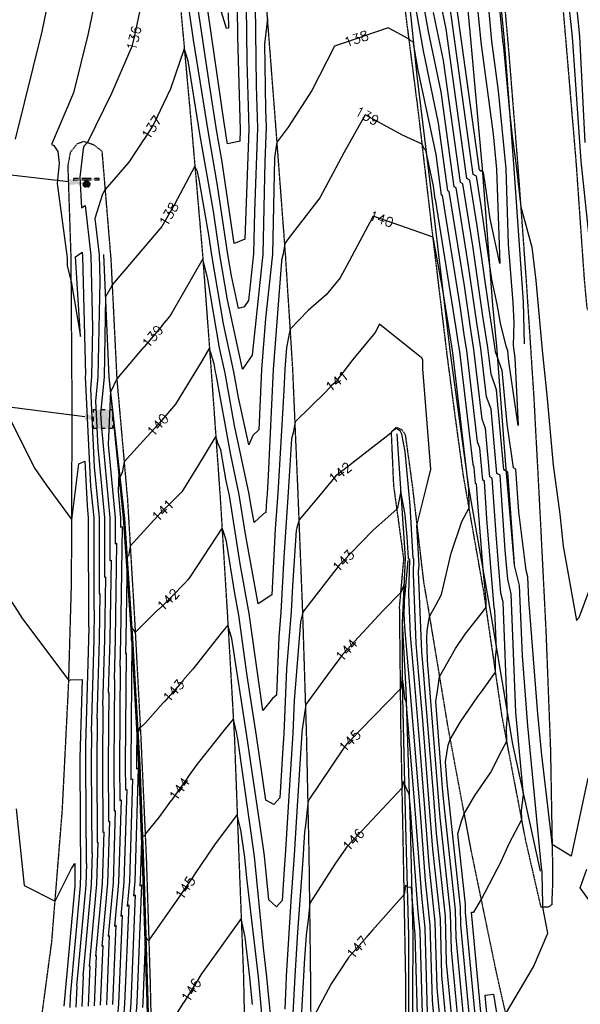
# Model space of a CAD drawing. Header units: feet. Extents: x 351431 to 355879, y 310968 to 329728.
# Tile 156 of 254: x 353309 to 353540, y 322216 to 322623. Entities that reach past the tile are written whole.
import ezdxf

# ---------------------------------------------------------------- set-up
doc = ezdxf.new("R2010")
doc.units = ezdxf.units.FT
doc.header["$MEASUREMENT"] = 0
doc.linetypes.add('D25', pattern=[0.375, 0.25, -0.125])
for name, color, linetype in [('ELIF', 153, 'LINKFENCE'), ('ELIG', 41, 'Continuous'), ('ELTCH-EG1', 253, 'Continuous'), ('ELTCN-EG1', 251, 'Continuous'), ('ELYSP', 1, 'D25'), ('ELYSS', 2, 'Continuous'), ('ESFS', 153, 'Continuous'), ('ESMask', 155, 'Continuous'), ('ESUE', 2, 'Continuous'), ('ETFS', 6, 'Continuous'), ('ETTC', 252, 'Continuous'), ('ETUE', 2, 'Continuous')]:
    doc.layers.add(name, color=color, linetype=linetype)
doc.styles.add('L80', font='simplex', dxfattribs={"height": 4})
doc.styles.add('ROMANSM', font='romansm.shx')
doc.linetypes.add('LINKFENCE', pattern='A,0.25,-0.08,0.25,-0.08,["X",ROMANSM,S=0.08,R=0,X=-0.004,Y=-0.04],-0.12', length=0.78)

# ---------------------------------------------------------------- blocks, each defined once
blk = doc.blocks.new('ESUFJBOX1')
for points in [[(-0.0787, 0.0535), (-0.0787, 0.0787), (-0.0535, 0.0787)], [(-0.0787, -0.0178), (-0.0787, 0.0178)], [(-0.0178, 0.0787), (0.0178, 0.0787)], [(0.0535, 0.0787), (0.0787, 0.0787), (0.0787, 0.0535)], [(0.0787, 0.0178), (0.0787, -0.0178)], [(-0.0787, -0.0787), (-0.0787, -0.0535)], [(-0.0535, -0.0787), (-0.0787, -0.0787)], [(0.0178, -0.0787), (-0.0178, -0.0787)], [(0.0787, -0.0535), (0.0787, -0.0787), (0.0535, -0.0787)]]:
    blk.add_lwpolyline(points)
at = {"layer": 'ESMask'}
blk.add_solid([(-0.0787, -0.0787), (-0.0787, 0.0787), (0.0787, -0.0787), (0.0787, 0.0787)], dxfattribs=at)
blk = doc.blocks.new('ESIPUBSIGN')
at = {"layer": 'ESMask'}
h = blk.add_hatch(color=256, dxfattribs=at)
edge = h.paths.add_edge_path()
edge.add_arc((0, 0), 0.03, 90, 450)
for p, q in [((-0.03, 0.1047), (-0.0447, 0.1047)), ((-0.0447, 0.1047), (-0.0447, 0.066)), ((-0.03, 0.1047), (-0.03, 0.066)), ((-0.0447, 0.0381), (-0.0447, -0.0393)), ((-0.03, 0.0381), (-0.03, -0.0393)), ((-0.0447, -0.0672), (-0.0447, -0.1059)), ((-0.03, -0.0672), (-0.03, -0.1059)), ((-0.03, -0.1059), (-0.0447, -0.1059))]:
    blk.add_line(p, q)
for start, end in [(144.23142, 216.35632), (17.97024, 107.04945), (253.53828, 340.78828)]:
    blk.add_arc((0, 0), 0.03, start, end)
blk.add_solid([(-0.0447, -0.1059), (-0.03, -0.1059), (-0.0447, 0.1047), (-0.03, 0.1047)], dxfattribs=at)

msp = doc.modelspace()

# ---------------------------------------------------------------- linework, layer by layer
at = {"layer": 'ELIF', "flags": 128}
msp.add_lwpolyline([(353110.38, 324938.63), (353116.29, 324908.37), (353124.28, 324863.08), (353132.33, 324822.08), (353140.36, 324777.81), (353148.44, 324735.08), (353158.31, 324683.93), (353166.9, 324634.57), (353175.42, 324589.05), (353183.44, 324543.69), (353192.55, 324493.76), (353199.73, 324456.14), (353210.29, 324398.49), (353217.04, 324361.44), (353226.23, 324312.11), (353234.53, 324268.15), (353241.15, 324225.34), (353250.32, 324180.76), (353259.63, 324130.26), (353267.41, 324088.16), (353275.97, 324041.83), (353285.13, 323992.61), (353293.43, 323942.5), (353298.47, 323919.12), (353307.06, 323865.8), (353316.3, 323813.4), (353323.15, 323760.62), (353331.15, 323714.26), (353338.94, 323666.21), (353347.86, 323609.35), (353358.01, 323548.78), (353365.87, 323500.71), (353375.13, 323445.75), (353383.15, 323398.35), (353390.57, 323350.68), (353399.52, 323296.79), (353407.61, 323240.76), (353415.09, 323201.77), (353423.17, 323148.1), (353431.96, 323094.65), (353441.3, 323036.84), (353447.07, 323002.32), (353456.63, 322939.16), (353464.01, 322890.13), (353471.35, 322834.46), (353477.53, 322784.54), (353483.18, 322731.36), (353489.82, 322668.48), (353495, 322612.99), (353499.66, 322561.14), (353503.94, 322504.73), (353505.62, 322487.81), (353509.39, 322437.08), (353512.9, 322397.33)], dxfattribs=at)
at = {"layer": 'ELIG', "flags": 128}
for points in [[(353366.16, 321749.44), (353365.91, 321786.28), (353364.37, 321823.73), (353363.67, 321861.36), (353363.86, 321917.46), (353363.74, 321967.34), (353363.75, 322017.29), (353363.56, 322067.21), (353363.35, 322117.37), (353362.55, 322167.42), (353361.29, 322217.2), (353359.69, 322267.26), (353357.82, 322315.04), (353355.03, 322367.03), (353351.58, 322416.89), (353345.64, 322474.98)], [(353468.9, 322399.33), (353466.64, 322373.55), (353466.59, 322348.81), (353467.99, 322289.46), (353469.22, 322244.36), (353469.2, 322193.28), (353469.42, 322148.97), (353469.8, 322092.44), (353470.21, 322043.26), (353470.28, 321988.32), (353469.9, 321886.13)]]:
    msp.add_lwpolyline(points, dxfattribs=at)
at = {"layer": 'ELTCH-EG1', "flags": 128}
for points, elevation in [([(353346.83, 322664.73), (353336.96, 322616.85), (353330.9, 322592.33), (353321.76, 322571.09), (353322.73, 322570.68), (353324.43, 322568.11), (353325, 322563.34), (353324.2, 322554.89), (353328.23, 322524.26), (353328.21, 322520.97), (353329.98, 322514.54), (353333.76, 322491.75), (353331.67, 322524.68), (353334.43, 322526.62), (353334.62, 322524.91), (353335.77, 322475.93), (353335.76, 322475.34), (353335.74, 322475.19), (353337.97, 322430.06), (353339.21, 322416.88), (353339.3, 322378.78), (353339.47, 322378.85), (353339.29, 322366.67), (353338.17, 322328.64), (353338.25, 322328.68), (353338.14, 322315.29), (353338.4, 322278.55), (353338.6, 322278.62), (353338.19, 322265.54), (353334.72, 322227.72), (353334.92, 322227.85), (353334.39, 322215.16)], 135), ([(353402.14, 322628.13), (353402.49, 322605.43), (353403.31, 322577.31), (353401.64, 322531.93), (353397.67, 322530.27), (353397.21, 322530.18), (353392.12, 322564.71), (353390.11, 322576.25), (353386.87, 322596.6), (353382.57, 322626.04)], 135), ([(353509.35, 322212.02), (353520.81, 322231.63), (353526.79, 322245.49), (353524.75, 322256.26), (353524.72, 322256.93), (353524.71, 322257.56), (353524.49, 322269.91), (353524.42, 322270.81), (353524.22, 322272.6), (353523.72, 322276.9), (353518.55, 322331.12), (353516.25, 322359.96), (353515.1, 322389.06), (353513.04, 322397.27), (353512.95, 322397.97), (353510.3, 322435.75), (353508.6, 322436.69), (353505.62, 322469.79), (353503.31, 322476.19), (353502, 322487.27), (353499.96, 322500.22), (353495.8, 322529.23), (353491.68, 322554.75), (353490.68, 322555.28), (353483.75, 322605.76), (353479.61, 322625.58)], 135), ([(353411.2, 322184.84), (353407.25, 322227.41), (353402.47, 322268.28), (353401.64, 322276.76), (353399.99, 322288.19), (353398.93, 322292.5), (353398.5, 322294.42)], 145), ([(353502.06, 322207.89), (353500.94, 322219.85), (353504.35, 322220.33), (353506.15, 322209.12)], 135)]:
    msp.add_lwpolyline(points, dxfattribs=dict(at, elevation=elevation))
at = {"layer": 'ELTCN-EG1', "flags": 128}
for points, elevation in [([(353344.74, 322764.95), (353339.8, 322736.51), (353339.95, 322728.47), (353337.74, 322717.14), (353328.88, 322670.34), (353322.51, 322640.49), (353317.81, 322617.68), (353306.81, 322573.22)], 134), ([(353503.06, 322666.99), (353508.02, 322613.97), (353508.4, 322611.15), (353510.84, 322585.84), (353512.1, 322574.49), (353513.72, 322562.16), (353515.59, 322545.31), (353520.15, 322528.62), (353521.88, 322514.93), (353524.47, 322486.09), (353526.33, 322467.53), (353528.97, 322438.61), (353531.68, 322418.42), (353533.15, 322405.25), (353538.64, 322374.62), (353539.74, 322375.8), (353548.46, 322399.51)], 134), ([(353497.33, 322206.01), (353492.84, 322254.03), (353492.74, 322257.47), (353489.62, 322286.45), (353491.13, 322291.66), (353492.17, 322294.76), (353496.68, 322302.32), (353503.13, 322311.64), (353507.88, 322321.14), (353509.82, 322324.8), (353509.67, 322330.08), (353510.14, 322335.31), (353508.3, 322382.14), (353507.39, 322385.78), (353505.43, 322410.1), (353503.8, 322433.3), (353502.78, 322433.87), (353500.99, 322453.75), (353499.6, 322457.59), (353496.2, 322486.39), (353494.93, 322494.5), (353492.32, 322512.67), (353486.03, 322551.59), (353485.48, 322551.88), (353481.65, 322579.82), (353475.39, 322609.71), (353467.93, 322651.79)], 137), ([(353499.7, 322206.95), (353495.28, 322254.1), (353496.16, 322254.22), (353499.22, 322259.28), (353507.51, 322275.06), (353510.8, 322282.53), (353516.02, 322292.35), (353515.91, 322296.19), (353516.72, 322302.55), (353514.46, 322326.24), (353513.62, 322336.71), (353511.7, 322385.6), (353510.19, 322391.64), (353509.22, 322403.62), (353507.05, 322434.52), (353505.69, 322435.28), (353503.31, 322461.77), (353501.46, 322466.89), (353499.1, 322486.83), (353497.44, 322497.36), (353494.06, 322520.95), (353488.85, 322553.17), (353488.08, 322553.58), (353482.7, 322592.79), (353477.5, 322617.65), (353471.29, 322652.64)], 136), ([(353500.29, 322648.43), (353503.55, 322613.63), (353506.28, 322593.22), (353509.38, 322561.05), (353510.46, 322529.72), (353512.31, 322505.75), (353512.73, 322497.46), (353512.44, 322488.07), (353513.2, 322482.91), (353514.48, 322455.08), (353510.65, 322481.43), (353510.26, 322485.83), (353509.53, 322487.83), (353507.29, 322497.27), (353505.81, 322505.06), (353503.65, 322515.28), (353499.28, 322545.78), (353497.32, 322557.91), (353495.88, 322558.68), (353485.86, 322631.69)], 133), ([(353497.52, 322629.88), (353499.07, 322613.3), (353504.15, 322575.29), (353505.54, 322560.89), (353506.89, 322521.9), (353502.98, 322540.41), (353501.02, 322554.06), (353500.15, 322559.49), (353498.49, 322560.38), (353486.92, 322644.66)], 132), ([(353543.28, 322309.49), (353536.36, 322277.28), (353528.56, 322282.11), (353528.36, 322283.93), (353524.27, 322318.92), (353522.65, 322336), (353518.87, 322383.22), (353518.5, 322392.52), (353517.84, 322395.14), (353514.78, 322419.4), (353513.55, 322436.98), (353512.58, 322437.52), (353509.92, 322455.79), (353507.94, 322477.81), (353505.16, 322485.49), (353504.9, 322487.7), (353502.48, 322503.07), (353497.54, 322537.5), (353494.5, 322556.33), (353493.28, 322556.98), (353484.81, 322618.72), (353481.71, 322633.52)], 134), ([(353405.86, 322628.6), (353406.36, 322595.44), (353406.88, 322577.73), (353405.62, 322543.39), (353405.25, 322525.84), (353403.2, 322506.69), (353401.39, 322504.03), (353399, 322503.37), (353396.07, 322516.84), (353394.59, 322525.57), (353390.38, 322554.12), (353386.59, 322575.87), (353380.48, 322614.23), (353378.82, 322625.61)], 136), ([(353398.43, 322627.66), (353398.62, 322615.42), (353399.74, 322576.88), (353399.57, 322572.39), (353399.18, 322572.22), (353394.45, 322571.33), (353393.86, 322575.3), (353393.63, 322576.63), (353393.26, 322578.97), (353386.33, 322626.48)], 134), ([(353394.74, 322625.41), (353394.93, 322619.05), (353394.09, 322618.87), (353391.54, 322626.97)], 133), ([(353542.19, 322571.89), (353540.04, 322615.62), (353538.92, 322626.8)], 134), ([(353304.88, 322457.25), (353314.91, 322437.33), (353319.59, 322430.59), (353330.18, 322416.1), (353333.02, 322439.17), (353335.59, 322440.34), (353336.49, 322422.07), (353336.98, 322416.88), (353337.09, 322371.92), (353337.16, 322371.95), (353337.08, 322366.62), (353335.81, 322323.27), (353335.86, 322323.29), (353335.79, 322315.32), (353336.08, 322274.2), (353336.22, 322274.25), (353335.94, 322265.36), (353332.1, 322223.58), (353332.24, 322223.67), (353331.88, 322214.97)], 134), ([(353305.45, 322382.15), (353309.82, 322375.18), (353328.93, 322349.72), (353329.65, 322350.01), (353334.4, 322350.25), (353333.45, 322317.89), (353333.47, 322317.9), (353333.44, 322315.35), (353333.76, 322269.85), (353333.84, 322269.88), (353333.69, 322265.18), (353329.49, 322219.44), (353329.56, 322219.49), (353329.37, 322214.78)], 133), ([(353307.25, 322296.76), (353310.56, 322265.19), (353323.27, 322258.71), (353330.04, 322272.16), (353331.39, 322274.28), (353331.45, 322265.5), (353331.46, 322265.51), (353331.44, 322265), (353326.87, 322215.3)], 132), ([(353544.86, 322257.67), (353540.07, 322264.18), (353542.88, 322271.97)], 134), ([(353418.77, 322227.7), (353418.56, 322223.89), (353418.15, 322214.12)], 144)]:
    msp.add_lwpolyline(points, dxfattribs=dict(at, elevation=elevation))
at = {"layer": 'ELYSP', "flags": 128}
for points in [[(351862.52, 329554.66), (351868.48, 329538.31), (351869.42, 329535.95), (351870.63, 329533.34), (351871.84, 329531.02), (351898.68, 329481.43), (351924.63, 329434.28), (351928.34, 329428.36), (351931.88, 329424.34), (351933, 329422.54), (351952.19, 329389.41), (351978.48, 329342.28), (352004.81, 329294.75), (352030.84, 329247.33), (352060.63, 329194.08), (352086.79, 329146.62), (352116.65, 329092.67), (352140.95, 329048.32), (352164.81, 329004.89), (352188.15, 328962.14), (352212.85, 328916.49), (352228.2, 328887.95), (352236.33, 328872.41), (352258.49, 328829.36), (352280.54, 328783.38), (352290.03, 328762.79), (352309.71, 328719.23), (352329.72, 328673.69), (352349.1, 328626.81), (352367.07, 328581.15), (352373.57, 328564.01), (352390.32, 328517.88), (352406.22, 328471.17), (352421.7, 328424.27), (352436.86, 328376.11), (352450.25, 328329.8), (352462.61, 328281.12), (352475.09, 328231.87), (352486.25, 328185.11), (352496.74, 328135.09), (352505.62, 328086.27), (352514.54, 328033.94), (352521.76, 327989.77), (352531.3, 327933.73), (352538.7, 327889.39), (352547.72, 327833.41), (352554.93, 327789.91), (352563.81, 327734.73), (352571.11, 327689.55), (352579.84, 327635.26), (352587.38, 327589.57), (352596.28, 327533.25), (352603.29, 327489.34), (352612.56, 327432.99), (352619.66, 327389.61), (352628.79, 327333.57), (352636.36, 327289.78), (352645.14, 327234.58), (352652.62, 327189.46), (352661.63, 327134.08), (352668.69, 327089.35), (352675.89, 327044.48), (352682.73, 327000.59), (352686.56, 326976.32), (352694.26, 326927.21), (352698.66, 326895.64), (352706.97, 326847.16), (352714.25, 326799.55), (352722.48, 326747.2), (352729.75, 326701.34), (352737.97, 326649.53), (352746.56, 326595.61), (352754.07, 326548.63), (352762.09, 326498.76), (352770.28, 326448.66), (352778.28, 326399.02), (352786.42, 326348.21), (352794.41, 326298.89), (352802.47, 326248.63), (352810.51, 326199.31), (352818.65, 326148.92), (352826.64, 326099.4), (352835.05, 326048.43), (352843, 325999.3), (352851.33, 325946.41), (352858.97, 325899.03), (352867.02, 325848.86), (352874.94, 325799.46), (352883.36, 325747.23), (352891.16, 325699.21), (352899.48, 325647.1), (352907.27, 325599.21), (352915.42, 325548.05), (352923.22, 325499.12), (352931.65, 325447.72), (352940.42, 325398.62), (352949.15, 325347.91), (352957.47, 325299.11), (352966.11, 325246.23), (352973.26, 325199.22), (352981.71, 325147.47), (352989.51, 325099.49), (352994.9, 325068.59), (353000.4, 325032.81), (353006.91, 324993.6), (353012.12, 324957.22), (353021.58, 324898.88), (353029.63, 324849.76), (353037.69, 324799.9), (353045.8, 324751.02), (353054.11, 324701.43), (353062.02, 324652.29), (353070.04, 324602.96), (353077.96, 324553.87), (353085.91, 324505.09), (353094.14, 324454.84), (353102.2, 324406.14), (353110.06, 324356.36), (353118.02, 324307.22), (353125.92, 324257.7), (353133.91, 324207.71), (353141.65, 324159.13), (353149.64, 324109.53), (353157.86, 324060.15), (353165.85, 324010.86), (353173.75, 323961.19), (353181.54, 323912.02), (353189.31, 323862.86), (353197.18, 323812.79), (353205.17, 323763.84), (353213.16, 323713.91), (353220.85, 323664.89), (353228.93, 323615.88), (353236.82, 323566.31), (353244.93, 323517.07), (353252.73, 323467.46), (353260.77, 323417.72), (353268.41, 323368.86), (353276.49, 323319.6), (353284.34, 323270.41), (353292.33, 323221.36), (353299.99, 323171.68), (353307.93, 323122.47), (353316.1, 323072.76), (353323.86, 323023.29), (353332.53, 322971.2), (353340.22, 322922.22), (353347.13, 322874.57), (353353.74, 322823.54), (353359.62, 322773.77), (353365.17, 322724.35), (353370.3, 322674.05), (353375.32, 322625.03), (353379.87, 322575.18), (353384.18, 322525.33), (353387.85, 322475.76), (353391.39, 322426.12), (353394.47, 322376.08), (353397.29, 322326.88), (353399.17, 322276.61), (353401.08, 322227.34), (353402.1, 322175.29), (353403.06, 322127.63), (353403.66, 322075.2), (353403.64, 322026.39), (353403.67, 321975.84), (353403.97, 321926.36), (353403.89, 321875.83), (353404, 321870.12), (353405.85, 321868.24), (353409.01, 321827.04), (353412.79, 321812.81), (353417.65, 321807.44), (353422.66, 321811.83), (353426.67, 321827.75), (353429.86, 321842.46), (353429.64, 321876.49), (353429.54, 321926.15), (353429.75, 321976.4), (353429.79, 322027.56), (353429.97, 322076.64), (353429.72, 322128.27), (353429.25, 322177.1), (353428.85, 322227.79), (353428.22, 322277.97), (353427.15, 322328.04), (353425.56, 322378.43), (353423.62, 322427.85), (353421.45, 322478.53), (353418.44, 322525.97), (353414.47, 322578.5), (353410.55, 322629.29), (353406.58, 322678.66), (353401.12, 322728.54), (353395.2, 322777.93), (353389.23, 322827.82), (353382.69, 322878.03), (353375.18, 322928.17), (353367.76, 322976.62), (353359.81, 323029.14), (353352.32, 323077.72), (353344.64, 323128.12), (353336.86, 323177.53), (353329.17, 323226.11), (353321.25, 323275.45), (353313.08, 323325.09), (353304.98, 323374.58), (353296.9, 323424.28), (353289.12, 323472.69), (353281.01, 323522.56), (353272.96, 323571.98), (353264.82, 323621.91), (353256.83, 323670.94), (353248.87, 323720.32), (353240.85, 323769.6), (353233.06, 323818.82), (353224.88, 323868.78), (353216.97, 323917.79), (353209, 323967.62), (353201.01, 324016.34), (353192.87, 324065.93), (353184.88, 324115.09), (353176.89, 324164.41), (353168.84, 324213.83), (353160.97, 324263.08), (353152.94, 324312.58), (353144.91, 324361.58), (353136.98, 324411.25), (353129.01, 324459.9), (353120.97, 324509.72), (353111.8, 324559.29), (353103.71, 324608.2), (353096.64, 324657.7), (353088.4, 324707.05), (353080.52, 324756.9), (353072.54, 324806.18), (353064.63, 324854.91), (353056.29, 324905.17), (353046.88, 324963), (353040.5, 325001.65), (353034.51, 325038.43), (353032.08, 325056.91), (353025.4, 325088.03), (353026.74, 325090.76), (353025.08, 325099.84), (353017.26, 325149.09), (353009.07, 325199.67), (353001.18, 325249.31), (352992.9, 325300.49), (352985.13, 325349.2), (352977.11, 325399.98), (352969.08, 325449.2), (352960.89, 325500.26), (352953.27, 325549.21), (352944.97, 325600.34), (352937.08, 325649), (352928.75, 325700.88), (352920.89, 325749.35), (352912.73, 325800.14), (352904.9, 325849.4), (352896.71, 325900.39), (352888.84, 325949.1), (352880.4, 326000.29), (352872.64, 326049.08), (352864.39, 326099.28), (352856.34, 326149.02), (352848.26, 326199.2), (352840.19, 326249.08), (352832.22, 326298.89), (352824.01, 326349.18), (352815.93, 326399.61), (352807.57, 326449.38), (352799.67, 326499.18), (352791.56, 326549.6), (352782.84, 326599.22), (352774.42, 326655.56), (352766.72, 326704.51), (352759.08, 326752.71), (352751.12, 326803.37), (352743.48, 326851.72), (352736.98, 326891.46), (352731.78, 326926.57), (352723.7, 326979.14), (352719.25, 327005.2), (352712.08, 327050.01), (352704.85, 327094.46), (352697.35, 327139.97), (352688.23, 327195.49), (352680.89, 327240.25), (352672.13, 327294.7), (352664.68, 327340.33), (352655.67, 327395.92), (352648.53, 327439.83), (352639.52, 327495.27), (352632.47, 327539.74), (352623.57, 327595.47), (352616.32, 327639.82), (352607.25, 327696.56), (352600.2, 327740.15), (352591.08, 327795.89), (352583.74, 327839.91), (352574.34, 327896.71), (352567.07, 327939.86), (352557.56, 327996.32), (352550.22, 328040.19), (352541.44, 328091.31), (352531.4, 328143.34), (352531.45, 328143.34), (352520.62, 328192.63), (352509.03, 328240.63), (352496.55, 328290.59), (352483.55, 328339.04), (352470.58, 328386.05), (352455.86, 328435.02), (352438.97, 328481.36), (352424.2, 328530.36), (352407.62, 328575.42), (352400.09, 328594.71), (352382.61, 328639.43), (352363.23, 328687.59), (352344.26, 328731.71), (352323.27, 328778.58), (352313.92, 328797.66), (352289.67, 328845.52), (352266.59, 328888.4), (352258.52, 328902.89), (352241.23, 328932.66), (352222.63, 328964.17), (352215.23, 328975.86), (352188.32, 329018), (352161.34, 329060.22), (352134.23, 329102.69), (352100.69, 329155.16), (352074.93, 329201.67), (352045.48, 329255.23), (352019.65, 329301.99), (351992.93, 329350.38), (351967.17, 329397.28), (351942.01, 329443.17), (351916.49, 329489.9), (351902.82, 329514.6), (351891.6, 329531.22), (351884.34, 329540.62), (351870.15, 329558.58, 1.1946), (351862.45, 329554.85)], [(353068.78, 325081.2), (353059.79, 325130.82), (353054.34, 325155.7), (353050.44, 325180.1), (353042.67, 325229.05), (353034.75, 325278.39), (353026.9, 325327.68), (353018.78, 325377.2), (353010.76, 325426.96), (353002.8, 325475.92), (353002.27, 325480.56), (353003.09, 325490.02), (352999.17, 325526.21), (352995.92, 325576.57), (352992.11, 325626.32), (352988.61, 325676.13), (352985.03, 325726.54), (352981.58, 325776.61), (352978.35, 325826.48), (352975.51, 325876.67), (352973.38, 325926.93), (352972.55, 325977.71), (352973.45, 326028.64), (352976.27, 326079.44), (352980.56, 326131.21), (352986.11, 326182.56), (352992.85, 326233.84), (352998.89, 326285.84), (353001.66, 326310.07), (353003.03, 326310.18), (353003.26, 326292.83), (353003.37, 326281.97), (353001.14, 326233.1), (352999.43, 326189.08), (352997.03, 326142.19), (352994.25, 326087.03), (352993.07, 326061.77), (352992.64, 326051.58), (352992.11, 326037.31), (352991.6, 326021.32), (352991.39, 326013.91), (352991.22, 326006.55), (352991.1, 325999.01), (352991.03, 325991.05), (352991.02, 325986.83), (352991.04, 325978.9), (352991.11, 325971.5), (352991.23, 325964.39), (352991.4, 325957.34), (352991.97, 325938.45), (352992.25, 325931.14), (352992.61, 325923.15), (352993.36, 325908.17), (352993.86, 325899.19), (352997.17, 325850.58), (353000.97, 325801.36), (353004.35, 325753.19), (353007.68, 325705.72), (353010.79, 325657.89), (353014.16, 325608.78), (353017.99, 325560.75), (353020.5, 325533.13, 0.019742), (353041.98, 325394.4), (353050.75, 325346.25), (353059.79, 325297.37), (353068.79, 325249.36), (353077.56, 325201.69), (353086.07, 325149.74), (353088.55, 325129.46), (353092.31, 325102.76), (353096.48, 325085), (353104.39, 325048.38), (353109.53, 325018.68), (353116.21, 324982.77), (353123.93, 324941.8), (353129.71, 324892.6), (353132.8, 324872.3), (353134.34, 324872.41), (353136.09, 324863.13), (353147.48, 324817.06), (353152.51, 324795.67), (353161.67, 324747.67), (353170, 324702.8), (353178.77, 324656.31), (353187.4, 324609.65), (353195.85, 324563.27), (353205.07, 324513.34), (353214.27, 324462.79), (353223.23, 324413.12), (353232.99, 324360.56), (353250.73, 324265.13), (353259.17, 324218.85), (353268.13, 324171.77), (353276.65, 324124.79), (353285.47, 324077.76), (353293.95, 324031.48), (353302.49, 323984.28), (353310.47, 323936.95), (353318.29, 323888.82), (353325.95, 323841.56), (353334.12, 323792.31), (353341.76, 323744.49), (353349.73, 323695.02), (353357.43, 323647.08), (353365.4, 323599.43), (353373.15, 323550.72), (353381.2, 323501.59), (353388.84, 323454.49), (353399.2, 323390.87), (353410.28, 323322.51), (353417.6, 323276.23), (353425.14, 323230.22), (353432.57, 323183.84), (353440.2, 323137.07), (353448.12, 323088.05), (353455.71, 323041.02), (353463.12, 322993.83), (353470.96, 322944.85), (353478.27, 322897.22), (353484.98, 322850.84), (353491.09, 322801.36), (353496.36, 322753.95), (353501.83, 322704.77), (353506.3, 322657.8), (353510.57, 322609.66), (353514.32, 322562.73), (353517.81, 322514.83), (353520.96, 322466.74), (353523.51, 322418.8), (353525.99, 322369.56), (353527.84, 322321.58), (353528.76, 322269.65), (353528.65, 322264.45), (353528.47, 322260.28), (353528.47, 322257.33), (353527.09, 322256.26), (353523.97, 322256.26), (353517.57, 322284.24), (353507.9, 322334.86), (353500.43, 322385.89), (353491.89, 322434.59), (353488.54, 322458.93), (353485.4, 322482.66), (353479.36, 322532.79), (353473.51, 322583.14), (353467.03, 322633.57), (353461.38, 322683.92), (353455.52, 322734.27), (353449.09, 322784.68), (353442.31, 322834.79), (353435.57, 322884.94), (353427.88, 322934.95), (353419.42, 322984.86), (353410.46, 323034.56), (353401.35, 323086.61), (353392.2, 323135.54), (353383.33, 323184.95), (353373.87, 323234.02), (353364.31, 323283.05), (353354.41, 323331.93), (353348.5, 323363.57), (353344.76, 323367.5), (353342.65, 323380.92), (353334.29, 323430.04), (353326.53, 323479.39), (353318.55, 323528.73), (353310.72, 323578.35), (353302.19, 323627.72), (353294.27, 323676.82), (353286.12, 323726.37), (353278.35, 323775.69), (353270.58, 323825.27), (353262.48, 323874.41), (353254.51, 323923.75), (353246.53, 323972.83), (353238.74, 324022.49), (353230.63, 324071.67), (353222.6, 324121.3), (353214.67, 324170.3), (353206.62, 324219.71), (353198.6, 324269.29), (353190.62, 324318.34), (353182.5, 324367.93), (353174.3, 324417.22), (353165.9, 324466.71), (353157.98, 324515.64), (353150.25, 324564.91), (353142.21, 324614.87), (353134.71, 324663.85), (353126.9, 324713.6), (353119.01, 324762.71), (353110.65, 324812.5), (353103.09, 324861.78), (353094.88, 324911.03), (353086.02, 324968.36), (353081.67, 324997.73), (353073.97, 325043.93), (353068.78, 325081.2)], [(353506.07, 320824.63), (353503.46, 320782.93), (353500.33, 320734.19), (353496.72, 320684.2), (353492.59, 320634.9), (353491.44, 320617.73), (353490.07, 320613.94), (353488.23, 320610.83), (353485.39, 320609.95), (353482.76, 320611.04), (353479.98, 320615.57), (353479.45, 320631.47), (353477.93, 320681.47), (353476.75, 320731.4), (353477.14, 320781.23), (353475.6, 320830.9), (353475.05, 320881.16), (353473.84, 320931.06), (353473.13, 320980.79), (353472.12, 321030.46), (353471.6, 321080.76), (353470.75, 321126.76), (353470.2, 321176.51), (353470.34, 321226.57), (353470.3, 321276.6), (353470.42, 321326.93), (353470.07, 321376.61), (353469.79, 321426.34), (353469.66, 321476.68), (353469.55, 321526.41), (353468.6, 321576.43), (353468.52, 321598.95), (353468.45, 321626.72), (353468.27, 321676.53), (353467.81, 321726.47), (353467.54, 321776.88), (353468.44, 321826.58), (353468.46, 321876.42), (353468.45, 321926.8), (353468.74, 321976.5), (353468.89, 322026.7), (353468.61, 322076.57), (353468.69, 322126.86), (353468.12, 322177.91), (353468.07, 322228.83), (353467.13, 322279.49), (353466.13, 322329.72), (353465.57, 322380.46), (353467.33, 322399.86), (353463.16, 322430.33), (353462.19, 322452.44), (353464.18, 322454.33), (353466.4, 322453.41), (353467.86, 322451.3), (353470.73, 322430.56), (353475.53, 322389.79), (353477.12, 322380.89), (353485.47, 322330.41), (353494.99, 322279.71), (353505.44, 322229.24), (353517.18, 322177.56), (353527.93, 322131.21), (353539.12, 322084.25), (353549.65, 322038.19), (353561.08, 321984.22), (353570.67, 321936.62), (353581.84, 321888.51), (353593.53, 321842.65), (353597.88, 321829.06), (353598.93, 321829.77), (353603.67, 321819.8), (353618.98, 321779.46), (353621.27, 321773.51), (353622.41, 321770.79), (353624.6, 321765.24), (353631, 321749.5, -0.81762), (353626.57, 321744.87, 0.225016), (353562.44, 321740.06), (353561.32, 321739.48), (353560.13, 321738.79), (353557.94, 321737.38), (353556.65, 321736.5), (353556.41, 321736.35, -0.055037), (353506.64, 321712.25), (353482.87, 321705.1, -0.057493), (353426.83, 321698.34), (353376.72, 321698.15), (353350.13, 321698.02, -0.107748), (353307.72, 321705.54), (353305.8, 321706.34), (353303.72, 321707.3), (353301.68, 321708.28), (353297.59, 321710.38), (353256.32, 321733.62, 0.086105), (353224.98, 321746.78), (353215.34, 321749.34, -0.76876), (353213.59, 321755.37), (353217.2, 321759.92), (353222.34, 321767.76), (353224.39, 321770.95), (353227.2, 321775.44), (353227.7, 321776.28), (353228.54, 321777.87), (353229.93, 321780.77), (353230.31, 321781.64), (353231.05, 321783.56), (353232.42, 321786.94), (353233.04, 321788.67), (353233.18, 321789.15), (353233.97, 321791.88), (353235.59, 321797.86), (353237.15, 321803.91), (353246.82, 321852.63), (353256.31, 321901.06), (353264.08, 321941.01), (353267.01, 321950.8), (353268.3, 321950.28), (353268.82, 321949.99), (353274.47, 321986.46), (353284.88, 322036.97), (353296.01, 322088.82), (353306.5, 322140.61), (353315.06, 322190.84), (353321.92, 322241.88), (353326.28, 322296.1), (353328.87, 322347.75), (353330.09, 322390.37), (353330.34, 322462.82), (353329.91, 322524.55), (353328.65, 322562.41), (353329.67, 322567.85), (353332.43, 322571.37), (353335.15, 322572.35), (353339.03, 322571.06), (353342.59, 322568.32), (353346.33, 322523.2), (353348.78, 322473.96), (353353.15, 322424.64), (353356.11, 322374.67), (353358.7, 322325.49), (353360.94, 322276.17), (353362.5, 322225.99), (353363.61, 322176.73), (353364.65, 322127.05), (353365.16, 322078.18), (353365.95, 322028.24), (353365.04, 321978.64), (353365.03, 321929.34), (353365.16, 321879.64), (353365.54, 321825.59), (353367.07, 321776.1), (353367.15, 321725.83), (353367.22, 321676.06), (353367.41, 321626.24), (353367.34, 321576.47), (353366.92, 321526.51), (353366.08, 321476.15), (353365.92, 321426.76), (353366.14, 321376.02), (353366.62, 321326.46), (353366.55, 321276.13), (353366.95, 321225.84), (353366.97, 321176.2), (353366.94, 321125.87), (353366.88, 321076.23), (353367.03, 321026.23), (353367.23, 320975.65), (353367.48, 320929.85), (353367.29, 320884.96), (353364.76, 320882.42), (353361.73, 320882.17), (353360.44, 320885.86), (353355.3, 320929.84), (353349.12, 320979.72), (353343.95, 321029.62), (353339.92, 321061.4), (353331.62, 321117.06), (353322.97, 321169.11), (353312.96, 321219.73), (353301.05, 321272.58), (353289.15, 321323.44), (353274.08, 321374.63), (353256.71, 321422.68), (353238.85, 321469.1), (353220.66, 321519.3), (353216.16, 321526.6, -0.085093), (353210.74, 321536.42), (353198.56, 321569.49), (353198.18, 321570.56), (353196.06, 321575.58), (353194.93, 321578.26), (353192.68, 321583.25), (353192.35, 321583.87), (353181.13, 321603.22), (353180.63, 321604.37, -0.788542), (353185.33, 321608.86), (353186.17, 321608.68), (353197.23, 321606.24), (353207.96, 321603.97), (353208.94, 321603.77), (353209.85, 321603.64), (353210.32, 321603.62), (353211.07, 321603.66), (353220.23, 321604.62), (353223.1, 321604.99), (353226.03, 321605.46), (353227.54, 321605.75), (353229.09, 321606.08), (353230.71, 321606.45), (353231.75, 321606.73), (353232.74, 321607.02), (353233.68, 321607.34), (353235.47, 321608.03), (353237.19, 321608.79), (353240.69, 321610.46), (353242.61, 321611.34), (353243.64, 321611.83), (353245.84, 321612.97), (353248.03, 321614.19), (353258.79, 321620.96, -0.075575), (353319.38, 321646.59), (353344.98, 321652.13, -0.021543), (353378.57, 321655.14), (353385.61, 321655.28), (353424.79, 321655.26), (353466.24, 321655.6), (353474.26, 321655.59), (353477.62, 321655.42), (353479.27, 321655.29), (353480.93, 321655.11), (353482.44, 321654.88), (353486.36, 321654.11), (353488.78, 321653.59), (353491.14, 321653.04), (353493.5, 321652.45), (353495.94, 321651.79), (353498.55, 321651.04), (353500.97, 321650.3), (353502.45, 321649.79), (353503.88, 321649.26), (353505.31, 321648.68), (353506.78, 321648.03), (353508.33, 321647.3), (353509.83, 321646.56), (353513.09, 321644.87), (353516.46, 321643.06), (353522.24, 321639.84), (353524.72, 321638.42), (353557.73, 321617.72, 0.125973), (353589.54, 321606.37), (353590.74, 321606.15, -0.61117), (353594.14, 321598.29), (353583.39, 321580.29), (353580.64, 321575.1), (353580.1, 321574.02), (353579.32, 321572.33), (353577.96, 321569.33), (353577.26, 321567.63), (353576.92, 321566.68), (353575.82, 321563.48), (353574.52, 321559.54), (353573.92, 321557.57), (353573.34, 321555.5), (353572.77, 321553.27), (353572.5, 321552.11), (353571.98, 321549.55), (353571.5, 321546.87), (353570.76, 321542.2), (353570.47, 321540.19), (353569.57, 321532.63), (353564, 321484.74), (353558.21, 321435.29), (353555.42, 321411.56), (353552.45, 321401.62), (353551.17, 321402.26), (353550.58, 321402.5), (353548.63, 321384.55), (353543.21, 321334.67), (353537.78, 321284.94), (353532.06, 321233.97), (353527.37, 321182.77), (353524.09, 321132.73), (353520.99, 321082.39), (353518.21, 321030.45), (353515.38, 320980.99), (353512.3, 320929.94), (353509.4, 320880.56), (353506.02, 320824.87)]]:
    msp.add_lwpolyline(points, format="xyb", dxfattribs=at)
msp.add_lwpolyline([(353550.87, 323360.48), (353512.27, 323354.31), (353479.24, 323353.09), (353453.69, 323348.72), (353446.53, 323347.54), (353444.6, 323347.05), (353444.8, 323345.85), (353444.81, 323345.19), (353437.43, 323335.64), (353434.04, 323325.72), (353441.42, 323279.42), (353449.02, 323233.16), (353456.41, 323187.52), (353464.11, 323140.77), (353472.01, 323091.24), (353479.3, 323044.95), (353486.78, 322996.48), (353494.63, 322948.21), (353501.83, 322900.12), (353508.82, 322853.39), (353514.96, 322803.29), (353520.22, 322755.93), (353525.5, 322707.58), (353530.1, 322661.06), (353534.37, 322611.41), (353538.38, 322563.87), (353541.74, 322515.89), (353542.88, 322503.42), (353548.56, 322494.03), (353557.47, 322483.52), (353558.12, 322468.46), (353561.02, 322450.75), (353553.97, 322447), (353546.92, 322436.77), (353547.44, 322419.12), (353549.93, 322371.2), (353552.27, 322322.48), (353553.57, 322272.15), (353553.59, 322232.59), (353554.97, 322183.76), (353557.45, 322134.22), (353564.11, 322089.28), (353574.49, 322042.53), (353586.47, 321990.98), (353597.39, 321942.02), (353609.49, 321894.63), (353617.24, 321871.91), (353616.6, 321871.83), (353615.23, 321871.74), (353616.76, 321862.42), (353620.09, 321850.87), (353627.26, 321828.03), (353642.75, 321787.19), (353645.4, 321781.08), (353646.85, 321778.08), (353649.54, 321773.11), (353659.68, 321759.14), (353672.92, 321746.33), (353687.52, 321736.97), (353703.31, 321730.22), (353705.36, 321729.51), (353711.26, 321727.81), (353714.17, 321727.15), (353720.37, 321726.04), (353737.92, 321723.86), (353757.47, 321722.47), (353763.81, 321722.26), (353768.76, 321722.21), (353774.9, 321722.02), (353834.36, 321720.35), (353860.05, 321717.08), (353881.65, 321714.23), (353911.45, 321710.23), (353928.53, 321710.64), (353935.17, 321710.85), (353952.19, 321711.19), (353955.18, 321711.51), (353958.34, 321711.88), (353962.09, 321712.39), (353966.05, 321713.01), (353967.99, 321713.36), (353969.84, 321713.73), (353971.55, 321714.13), (353972.35, 321714.35), (353973.1, 321714.59), (353974.51, 321715.12), (353975.84, 321715.72), (353977.12, 321716.4), (353980.49, 321718.32), (353981.37, 321718.85), (353982.17, 321719.37), (353982.91, 321719.91), (353984.36, 321721.07), (353985.51, 321722.04), (353986.78, 321723.15), (353987.9, 321724.23), (353989.31, 321725.76), (353991.35, 321727.93), (353991.95, 321728.64), (353992.49, 321729.41), (353992.74, 321729.83), (353992.96, 321730.28), (353993.17, 321730.77), (353993.77, 321732.45), (353994.38, 321734.26), (353994.97, 321736.18), (353996.09, 321740.1), (353997.07, 321743.81), (353998.55, 321749.92), (353998.38, 321754.84), (353997.05, 321755.12), (353996.41, 321754.9)], dxfattribs=at)
at = {"layer": 'ELYSS', "flags": 128}
for points in [[(353394.8, 323401.2), (353403.72, 323351.72), (353412.59, 323299.59), (353419.98, 323247.48), (353429.61, 323195.87), (353436.78, 323145.19), (353445.52, 323096.08), (353452.76, 323046.69), (353460.86, 322997.1), (353469.41, 322941.76), (353478.09, 322890.92), (353485.16, 322836.79), (353490.67, 322786.28), (353497.43, 322730.97), (353503.42, 322669.4), (353508.74, 322614.02), (353512.67, 322561.18), (353516.65, 322505.96), (353517.01, 322488.72)], [(353346.37, 323385.62), (353356.19, 323340.13), (353364.02, 323290.72), (353372.76, 323246.48), (353381.81, 323197.13), (353393.22, 323137.29), (353401.98, 323091.13), (353428.82, 322934.63), (353439.62, 322869.86), (353446.28, 322818.4), (353453.13, 322765.8), (353460.98, 322711.37), (353467.29, 322651.63), (353472.65, 322599.4), (353479.03, 322547.67), (353486.49, 322484.93), (353494.03, 322429.61), (353503.17, 322376.92), (353512.13, 322323.46), (353523.64, 322271.02)], [(353461.38, 323336.1), (353450.29, 323336.45), (353439.76, 323329.24), (353437.97, 323314.03), (353443.26, 323276.8), (353452.36, 323228.42), (353458.77, 323184.18), (353466.47, 323136.6), (353473.45, 323089.96), (353481.34, 323040.4), (353493.14, 322996.7), (353499.05, 322965.88), (353494.26, 322958.46), (353496.98, 322945.77), (353504.77, 322894.98), (353512.94, 322839.91), (353518.51, 322789.29), (353524.71, 322731.62), (353530.71, 322671.31), (353536.78, 322615.51), (353540.39, 322564.22), (353546.28, 322508.11), (353556.39, 322487.99), (353567.13, 322482.82)], [(353366.16, 321749.44), (353366.49, 321786.31), (353364.81, 321823.91), (353364, 321861.49), (353364.07, 321917.49), (353364.15, 321967.47), (353364.07, 322017.38), (353363.93, 322067.35), (353363.75, 322117.37), (353362.92, 322167.45), (353361.75, 322217.28), (353360.18, 322267.3), (353358.36, 322314.9), (353355.32, 322367.13), (353352.12, 322416.68), (353345.64, 322474.98), (353343.35, 322525.67)], [(353464.35, 322451.65), (353467.92, 322400.27), (353466.64, 322373.55), (353468.12, 322345.84), (353469.86, 322290.11), (353470.96, 322244.45), (353470.68, 322195.41), (353471.31, 322147.55), (353471.21, 322095.03), (353472.56, 322043.42), (353477.71, 321987.66), (353476.03, 321936.98), (353477.57, 321885.68)]]:
    msp.add_lwpolyline(points, dxfattribs=at)
at = {"layer": 'ETFS', "linetype": 'ByBlock', "lineweight": -2}
msp.add_lwpolyline([(353328.82, 322555.64), (353136.4, 322577.94)], dxfattribs=at)
at = {"layer": 'ETFS'}
msp.add_solid([(353328.97, 322556.88), (353336.27, 322554.78), (353328.68, 322554.4)], dxfattribs=at)
at = {"layer": 'ETUE', "linetype": 'ByBlock', "lineweight": -2}
msp.add_lwpolyline([(353335.62, 322458.64), (353143.9, 322483.17)], dxfattribs=at)
at = {"layer": 'ETUE'}
msp.add_solid([(353335.78, 322459.88), (353343.06, 322457.69), (353335.46, 322457.4)], dxfattribs=at)

# ---------------------------------------------------------------- block references
at = {"layer": 'ESFS', "xscale": 50.0000000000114, "yscale": 50.0000000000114, "zscale": 50.0000000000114, "rotation": 270.5609060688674}
msp.add_blockref('ESIPUBSIGN', (353336.27, 322554.78), dxfattribs=at)
at = {"layer": 'ESUE', "xscale": 50.00000000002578, "yscale": 50.00000000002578, "zscale": 50.00000000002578}
msp.add_blockref('ESUFJBOX1', (353343.06, 322457.69), dxfattribs=at)

# ---------------------------------------------------------------- next in the draw order: texts
at = {"layer": 'ETTC', "char_height": 4, "attachment_point": 5, "style": 'L80', "bg_fill": 3, "box_fill_scale": 1.2, "bg_fill_color": 256}
for s, insert, rotation, bg_fill_transparency in [('{136}', (353355.84, 322614.9, 136), 76.1083, 502), ('{138}', (353447.68, 322614.68, 138), 18.9771, 477), ('{139}', (353452.13, 322582.81, 139), 331.4249, 482), ('{137}', (353363.16, 322578.05, 137), 56.8176, 497), ('{138}', (353370.26, 322542.25, 138), 60.1701, 492), ('{140}', (353458.06, 322540.27, 140), 340.6571, 487), ('{139}', (353363.54, 322491.78, 139), 49.742, 642), ('{141}', (353439.65, 322473.3, 141), 37.9584, 562), ('{140}', (353365.7, 322455.27, 140), 47.5697, 637), ('{142}', (353441.01, 322435.53, 142), 37.9584, 567), ('{141}', (353367.79, 322419.96, 141), 44.7694, 632), ('{143}', (353442.33, 322399.16, 143), 45.7788, 572), ('{142}', (353369.97, 322383.12, 142), 44.9454, 627), ('{144}', (353443.66, 322362.37, 144), 47.0524, 577), ('{143}', (353372.2, 322345.52, 143), 48.6099, 622), ('{145}', (353445.01, 322324.83, 145), 45.8154, 582), ('{144}', (353374.6, 322305.02, 144), 54.1582, 617), ('{146}', (353446.49, 322284.04, 146), 46.9328, 587), ('{145}', (353377.02, 322264.22, 145), 55.3651, 612), ('{147}', (353448.09, 322239.6, 147), 48.8678, 592), ('{146}', (353379.52, 322221.97, 146), 57.7662, 607)]:
    msp.add_mtext(s, dxfattribs=dict(at, insert=insert, rotation=rotation, bg_fill_transparency=bg_fill_transparency))

# ---------------------------------------------------------------- next in the draw order: linework, layer by layer
at = {"layer": 'ELTCH-EG1', "flags": 128}
for points, elevation in [([(353490.25, 322203.19), (353486.95, 322238.45), (353486.53, 322253.75), (353482.27, 322293.19), (353481.5, 322303.39), (353477.53, 322353.17), (353477.28, 322356.08), (353477.11, 322358.13), (353476.74, 322367.11), (353476.97, 322370.4), (353477.41, 322372.73), (353477.91, 322376.16), (353480.55, 322380.87), (353482.84, 322385.34), (353486.87, 322402.39), (353491.32, 322415.38), (353494.26, 322421.06), (353494.11, 322429.05), (353494.09, 322429.25), (353494.06, 322429.54), (353494.06, 322429.62), (353494.06, 322429.62), (353494.05, 322429.69), (353494.04, 322429.7), (353487.51, 322485.09), (353487.37, 322485.93), (353487.1, 322487.83), (353483.49, 322510.17), (353479.36, 322532.79), (353454.6, 322541.48), (353444.68, 322522.84), (353441.05, 322515.96), (353435.28, 322508.96), (353427.86, 322502.54), (353420.42, 322494.81), (353419.98, 322492.86), (353418.88, 322487.24), (353418.21, 322478.29), (353417.78, 322469.54), (353415.2, 322427.14), (353414.18, 322412.38), (353412.76, 322385.08), (353407.51, 322381.7), (353407.15, 322381.38), (353401.91, 322410.18), (353399.36, 322426.43), (353395.66, 322443.63), (353389.85, 322476.04), (353389.58, 322477.24), (353389.03, 322480.51), (353387.42, 322485.42)], 140), ([(353387.42, 322485.42), (353387.01, 322487.15), (353383.97, 322481.87), (353373.06, 322463.9), (353366.45, 322456.1), (353351.79, 322440.05), (353351.02, 322435.65), (353350.21, 322433.89), (353349.66, 322435.69), (353349.31, 322427.77), (353350.33, 322416.89), (353350.34, 322413.05), (353350.99, 322413.31), (353350.31, 322366.92), (353349.98, 322355.52), (353350.22, 322355.64), (353349.87, 322315.14), (353349.97, 322300.3), (353350.5, 322300.47), (353349.45, 322266.44), (353347.79, 322248.42), (353348.31, 322248.77), (353346.96, 322216.11)], 140), ([(353477.13, 322212.49), (353476.16, 322247.56), (353474.74, 322260.74), (353472.32, 322292.92), (353471.48, 322303.44), (353468.26, 322341.26), (353467.68, 322342.26), (353467.1, 322347.82), (353466.59, 322351.28), (353466.35, 322348.89), (353465.95, 322346.37), (353443.97, 322323.75), (353443.18, 322322.9), (353442.55, 322322.04), (353427.75, 322300.18), (353426.66, 322290.04), (353426.28, 322287.21), (353425.87, 322280.77), (353425.69, 322277.88), (353423.36, 322245.91), (353422.28, 322227.71), (353421.33, 322209.77)], 145), ([(353398.5, 322294.42), (353389.06, 322281.92), (353383.36, 322273.4), (353374.48, 322260.55), (353361.98, 322242.57), (353361.57, 322242.52), (353360.91, 322243.93), (353360.68, 322244.82), (353359.53, 322217.07), (353359.36, 322214.77)], 145)]:
    msp.add_lwpolyline(points, dxfattribs=dict(at, elevation=elevation))
at = {"layer": 'ELTCN-EG1', "flags": 128}
for points, elevation in [([(353359.08, 322630.37), (353356.12, 322616.02), (353354.99, 322611.44), (353346.63, 322592.02), (353336.66, 322571.85), (353335.43, 322570.61), (353335.07, 322570.11), (353334.96, 322569.68), (353334.93, 322569.21), (353333.51, 322557.54), (353334.18, 322544.84), (353335.69, 322545.91), (353338.03, 322525.21), (353338.73, 322495.36), (353338.34, 322475.25), (353337.86, 322470.13), (353339.44, 322438.04), (353341.43, 322416.88), (353341.51, 322385.63), (353341.77, 322385.74), (353341.49, 322366.72), (353340.54, 322334.02), (353340.65, 322334.07), (353340.48, 322315.26), (353340.71, 322282.9), (353340.98, 322282.99), (353340.44, 322265.72), (353337.33, 322231.86), (353337.6, 322232.04), (353336.91, 322215.35)], 136), ([(353411.03, 322623.01), (353410.06, 322614.81), (353409.82, 322612.74), (353410.24, 322585.44), (353410.45, 322578.15), (353409.93, 322564.01), (353409.13, 322525.82), (353404.67, 322484.14), (353400.72, 322478.34), (353400.67, 322478.33), (353394.45, 322506.94), (353391.3, 322525.47), (353388.64, 322543.52), (353383.08, 322575.49), (353378.27, 322605.63), (353377.17, 322609.04), (353376.64, 322610.56), (353370.95, 322593.95), (353363.74, 322578.95), (353353.77, 322563.69), (353343.9, 322552.49), (353342.91, 322550.55), (353339.75, 322540.49), (353341.44, 322525.51), (353341.69, 322514.79), (353340.92, 322475.15), (353339.97, 322465.08), (353340.91, 322446.03), (353343.66, 322416.88), (353343.72, 322392.49), (353344.08, 322392.63), (353343.7, 322366.77), (353342.9, 322339.4), (353343.04, 322339.47), (353342.83, 322315.23), (353343.03, 322287.25), (353343.36, 322287.36), (353342.7, 322265.9), (353339.95, 322236), (353340.28, 322236.22), (353339.42, 322215.54)], 137), ([(353494.97, 322205.07), (353490.88, 322248.84), (353490.67, 322256.23), (353485.28, 322306.18), (353485.17, 322307.58), (353484.48, 322316.23), (353485.57, 322323.03), (353486.39, 322325.5), (353490.71, 322332.72), (353497.88, 322343.18), (353499.44, 322345.16), (353505.2, 322353.29), (353505.18, 322359.04), (353505.53, 322362.87), (353504.9, 322378.69), (353504.6, 322379.91), (353501.64, 322416.58), (353500.56, 322432.07), (353499.87, 322432.45), (353498.68, 322445.73), (353497.75, 322448.29), (353493.3, 322485.96), (353492.41, 322491.65), (353490.58, 322504.39), (353483.21, 322550.01), (353482.88, 322550.18), (353480.59, 322566.86), (353473.29, 322601.78), (353471.2, 322613.51), (353470.31, 322613.64), (353469.48, 322614.49), (353460.85, 322619.21), (353438.72, 322611.6), (353429.3, 322593.3), (353419.49, 322578.15), (353414.95, 322572.19), (353414.77, 322571.11)], 138), ([(353492.61, 322204.13), (353488.91, 322243.65), (353488.6, 322254.99), (353483.77, 322299.69), (353483.34, 322305.49), (353480.49, 322341.15), (353481.19, 322345.52), (353482.02, 322351.3), (353488.58, 322362.98), (353492.68, 322368.95), (353500.25, 322378.55), (353501.29, 322380.01), (353501.28, 322383.11), (353500.18, 322394.13), (353497.85, 322423.06), (353497.31, 322430.84), (353496.96, 322431.04), (353496.36, 322437.71), (353495.9, 322439), (353490.41, 322485.52), (353489.89, 322488.79), (353488.84, 322496.11), (353480.39, 322548.42), (353480.28, 322548.48), (353479.54, 322553.89), (353476.44, 322568.71), (353475.67, 322569.22), (353474.89, 322571.23), (353466.73, 322574.85), (353451.38, 322583.22), (353442.5, 322567.53), (353432.62, 322549.01), (353420.01, 322532.65), (353418.12, 322530.18), (353417.41, 322525.87)], 139), ([(353414.77, 322571.11), (353413.84, 322565.5), (353413.01, 322525.8), (353410.16, 322499.17), (353408.58, 322478.12), (353407.37, 322453.22), (353404.98, 322450.91), (353403.23, 322447.12), (353399.05, 322466.58), (353397.14, 322477.24), (353392.83, 322497.04), (353388.02, 322525.37), (353386.9, 322532.93), (353382.78, 322556.59), (353382.03, 322559.82), (353381, 322562.15), (353372.53, 322546.21), (353367.38, 322537.23), (353351.66, 322518.79), (353346.83, 322513.12), (353346.16, 322511.7), (353344.14, 322508.11), (353343.5, 322475.06), (353342.08, 322460.02), (353342.38, 322454.02), (353345.88, 322416.88), (353345.92, 322399.34), (353346.38, 322399.52), (353345.9, 322366.82), (353345.26, 322344.77), (353345.43, 322344.86), (353345.18, 322315.2), (353345.34, 322291.6), (353345.74, 322291.73), (353344.95, 322266.08), (353342.56, 322240.14), (353342.96, 322240.4), (353341.94, 322215.73)], 138), ([(353417.41, 322525.87), (353416.84, 322523.34), (353416.75, 322522.92), (353413.39, 322478.21), (353411.27, 322434.42), (353410.8, 322426.77), (353410.62, 322424.11), (353410.36, 322419.19), (353409.41, 322418.58), (353405.49, 322414.98), (353404.13, 322422.45), (353403.47, 322426.66), (353397.35, 322455.1), (353393.49, 322476.64), (353391.2, 322487.14), (353386.39, 322515.51), (353386.04, 322516.58), (353384.29, 322523.86), (353371.47, 322501.56), (353370.57, 322500.08), (353350.94, 322476.9), (353348.76, 322474.35), (353348.61, 322474.02), (353346.3, 322469.01), (353346.22, 322469.27), (353345.25, 322447.2), (353348.11, 322416.88), (353348.13, 322406.19), (353348.69, 322406.41), (353348.11, 322366.87), (353347.62, 322350.15), (353347.83, 322350.25), (353347.52, 322315.17), (353347.66, 322295.95), (353348.12, 322296.1), (353347.2, 322266.26), (353345.18, 322244.28), (353345.63, 322244.59), (353344.45, 322215.92)], 139), ([(353487.89, 322202.25), (353484.99, 322233.26), (353484.45, 322252.51), (353480.76, 322286.7), (353479.66, 322301.3), (353476.32, 322343.23), (353475.4, 322353.98), (353474.76, 322361.59), (353473.4, 322394.83), (353473.57, 322397.22), (353472.71, 322413.74), (353477.14, 322431.34), (353478.43, 322437.03), (353475.22, 322478.45), (353475.16, 322481.23), (353475.21, 322482.06), (353474.78, 322483.02), (353473.95, 322483.49), (353457.28, 322496.86), (353455.46, 322493.41), (353446.26, 322482.25), (353440.25, 322474.5), (353439.87, 322473.48), (353437.38, 322471.53), (353435.16, 322468.89), (353422.39, 322456.51), (353421.6, 322452.03)], 141), ([(353421.6, 322452.03), (353420.95, 322449.57), (353419.6, 322427.51), (353417.75, 322400.66), (353416.57, 322378.05), (353415.75, 322367.62), (353414.69, 322343.75), (353413.02, 322342.39), (353409.04, 322337.47), (353403.43, 322377.4), (353399.69, 322397.91), (353395.25, 322426.19), (353393.97, 322432.15), (353391.67, 322444.95), (353390.51, 322447.8), (353389.65, 322450.58), (353382.06, 322438.13), (353375.57, 322427.68), (353367, 322419.18), (353354.3, 322405.28), (353353.6, 322401.16), (353353.12, 322401.27), (353353.02, 322401.34), (353352.52, 322366.97), (353352.34, 322360.9), (353352.61, 322361.03), (353352.22, 322315.11), (353352.29, 322304.65), (353352.88, 322304.84), (353351.7, 322266.62), (353350.41, 322252.56), (353350.99, 322252.95), (353349.48, 322216.3), (353348.28, 322200.88)], 141), ([(353485.53, 322201.31), (353483.02, 322228.07), (353482.38, 322251.27), (353479.26, 322280.21), (353477.83, 322299.2), (353475.11, 322333.28), (353473.52, 322351.88), (353472.41, 322365.05), (353471.23, 322393.79), (353471.4, 322400.01), (353471.18, 322400.34), (353469.93, 322421.96), (353467.87, 322444.27), (353466.47, 322451.44), (353465.8, 322452.9), (353464.21, 322453.77), (353462.24, 322452.42), (353462.2, 322452.12), (353461.24, 322451.31), (353439.13, 322434.07), (353432.76, 322426.47), (353424.08, 322416.06), (353423.16, 322412.79), (353422.89, 322411.77), (353421.32, 322388.93), (353420.76, 322378.22), (353418.9, 322354.6), (353417.71, 322327.84), (353417.18, 322319.59), (353416.05, 322301.35), (353413.62, 322298.59), (353410.36, 322300.44), (353406.44, 322327.01), (353402.62, 322351.66), (353399.1, 322376.72), (353397.47, 322385.65), (353394.09, 322407.17), (353393.55, 322409.04), (353392.21, 322412.8)], 142), ([(353483.17, 322200.38), (353481.06, 322222.88), (353480.31, 322250.04), (353477.75, 322273.72), (353475.99, 322297.11), (353473.9, 322323.34), (353471.65, 322349.79), (353470.07, 322368.5), (353469.37, 322385.56), (353469.74, 322399.56), (353469.25, 322400.3), (353468.74, 322409.12), (353467.9, 322418.23), (353466, 322427.97), (353464.63, 322421.01), (353464.49, 322420.59), (353454.5, 322411.67), (353440.61, 322397.39), (353425.8, 322378.35), (353425.57, 322378.04), (353425.56, 322377.94), (353424.59, 322373.94), (353422.06, 322341.57), (353421.45, 322328), (353420.08, 322306.65), (353418.27, 322277.54), (353417.86, 322271.88), (353417.1, 322259.02)], 143), ([(353392.21, 322412.8), (353379.23, 322392.86), (353378.05, 322391.38), (353376.61, 322389.74), (353356.38, 322369.55), (353355.71, 322370.9), (353355.06, 322371.06), (353354.79, 322371.24), (353354.73, 322367.02), (353354.7, 322366.28), (353355, 322366.43), (353354.56, 322315.08), (353354.61, 322308.99), (353355.27, 322309.22), (353353.95, 322266.8), (353353.02, 322256.7), (353353.67, 322257.14), (353351.99, 322216.49), (353351.05, 322204.35)], 142), ([(353480.81, 322199.44), (353479.1, 322217.68), (353478.24, 322248.8), (353476.25, 322267.23), (353474.15, 322295.02), (353472.69, 322313.39), (353469.77, 322347.69), (353467.72, 322371.96), (353467.5, 322377.33), (353467.73, 322386.03), (353467.41, 322389.51), (353466.3, 322386.62), (353466.08, 322386.12), (353458.69, 322378.53), (353441.94, 322360.53), (353433.89, 322349.49), (353426.77, 322339.88), (353425.31, 322329.6), (353425.28, 322329.49), (353425.21, 322328.54), (353425.19, 322328.15), (353422.97, 322293.71), (353421.98, 322277.71), (353420.61, 322258.9), (353418.77, 322227.7)], 144), ([(353417.1, 322259.02), (353414.78, 322256.42), (353411.5, 322259.28), (353409.73, 322277.46), (353407.96, 322289.78), (353402.48, 322326.88), (353396.25, 322367.17), (353396.01, 322368.15), (353394.67, 322372.59), (353391.93, 322369.33), (353380.1, 322354.47), (353360.62, 322332.37), (353358.45, 322330.21), (353358.29, 322330.54), (353357.58, 322328.29), (353357.05, 322331.16), (353356.91, 322315.05), (353356.92, 322313.34), (353357.65, 322313.59), (353356.2, 322266.98), (353355.64, 322260.84), (353356.35, 322261.32), (353354.51, 322216.68), (353353.82, 322207.82)], 143), ([(353412.46, 322209.14), (353410.75, 322227.49), (353409.36, 322239.38), (353405.69, 322277.11), (353398.69, 322325.67), (353398.53, 322326.75), (353398.35, 322327.92), (353397.09, 322333.17), (353396.89, 322333.85), (353393.55, 322329.88), (353381.85, 322315.05), (353366.4, 322293.67), (353360.47, 322286.39), (353360.3, 322285.75), (353359.49, 322285.41), (353359.11, 322288.22), (353358.45, 322267.16), (353358.25, 322264.99), (353359.03, 322265.51), (353357.02, 322216.87), (353356.59, 322211.3)], 144), ([(353475.17, 322207.3), (353474.09, 322246.32), (353473.24, 322254.25), (353470.48, 322290.83), (353470.27, 322293.5), (353469.45, 322303.09), (353468.48, 322304.75), (353467.13, 322308.1), (353466.62, 322305.44), (353450.03, 322287.84), (353443.79, 322281.16), (353438.77, 322273.93), (353428.48, 322257.81), (353427.77, 322250.95), (353426.97, 322244.74), (353426.11, 322232.92), (353425.8, 322227.72), (353424.09, 322195.66)], 146), ([(353473.21, 322202.1), (353472.02, 322245.08), (353471.73, 322247.76), (353470.48, 322264.35), (353468.77, 322264.52), (353467.98, 322265.29), (353467.46, 322261.5), (353454.36, 322246.77), (353444.42, 322235.39), (353437.24, 322224.6), (353429, 322208.99)], 147), ([(353404.8, 322216.06), (353403.75, 322227.33), (353401.81, 322243.91), (353400.82, 322248.42), (353400.14, 322251.52), (353385.5, 322231.25), (353384.72, 322230.07), (353383.73, 322228.65), (353363.17, 322196.05)], 146)]:
    msp.add_lwpolyline(points, dxfattribs=dict(at, elevation=elevation))

doc.saveas('drawing.dxf')
